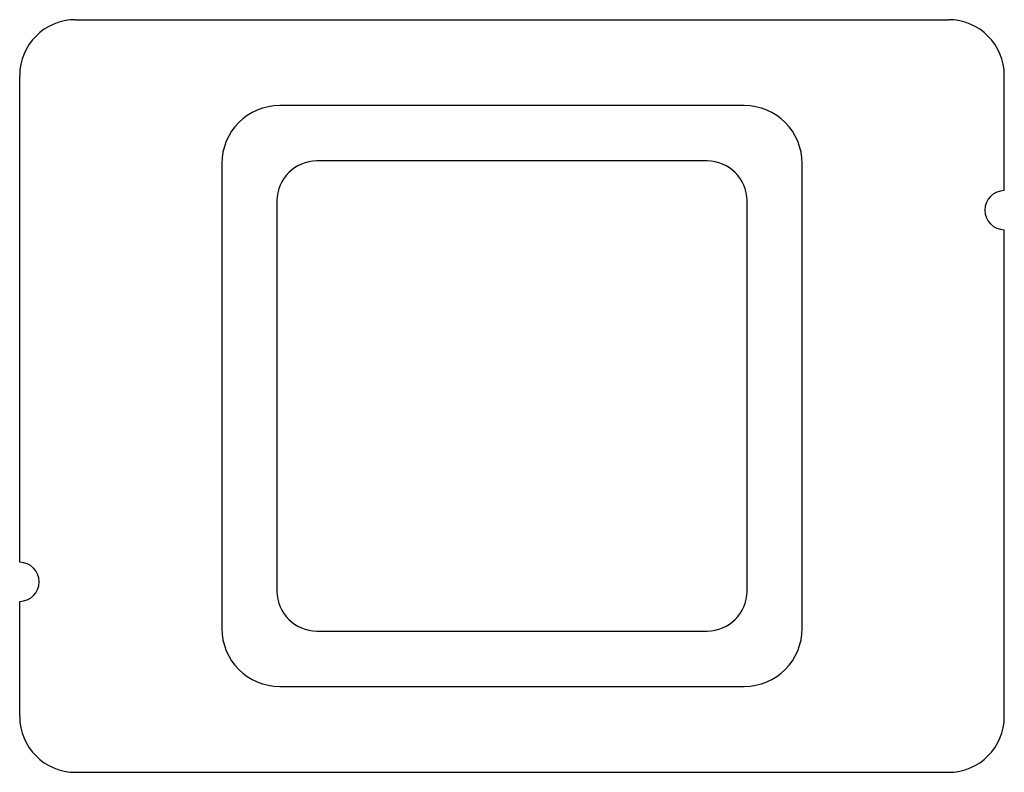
# Model space of a CAD drawing. Header units: millimetres. Extents: x -53 to 53, y -40 to 40.
import ezdxf

# ---------------------------------------------------------------- set-up
doc = ezdxf.new("R2010")
doc.units = ezdxf.units.MM

msp = doc.modelspace()

# ---------------------------------------------------------------- linework, layer by layer
at = {"layer": 'OUTLINE'}
for p, q in [((-47, 40.5), (47, 40.5)), ((-53, -17.9), (-53, 34.5)), ((53, 22.1), (53, 34.5)), ((21, 25.3), (-21, 25.3)), ((-25.3, 21), (-25.3, -21)), ((25.3, -21), (25.3, 21)), ((53, -34.5), (53, 17.9)), ((-53, -34.5), (-53, -22.1)), ((-21, -25.3), (21, -25.3)), ((-47, -40.5), (47, -40.5))]:
    msp.add_line(p, q, dxfattribs=at)
for centre, radius, start, end in [((-47, 34.5), 6, 90, 180), ((47, 34.5), 6, 0, 90), ((-21, 21), 4.3, 90, 180), ((21, 21), 4.3, 0, 90), ((53, 20), 2.1, 90, 270), ((-53, -20), 2.1, 270, 90), ((-21, -21), 4.3, 180, 270), ((21, -21), 4.3, 270, 360), ((-47, -34.5), 6, 180, 270), ((47, -34.5), 6, 270, 360)]:
    msp.add_arc(centre, radius, start, end, dxfattribs=at)
at = {"layer": 'POCKET'}
for p, q in [((25, 31.25), (-25, 31.25)), ((-31.25, 25), (-31.25, -25)), ((31.25, -25), (31.25, 25)), ((-25, -31.25), (25, -31.25))]:
    msp.add_line(p, q, dxfattribs=at)
for centre, start, end in [((-25, 25), 90, 180), ((25, 25), 0, 90), ((-25, -25), 180, 270), ((25, -25), 270, 360)]:
    msp.add_arc(centre, 6.25, start, end, dxfattribs=at)

doc.saveas('drawing.dxf')
